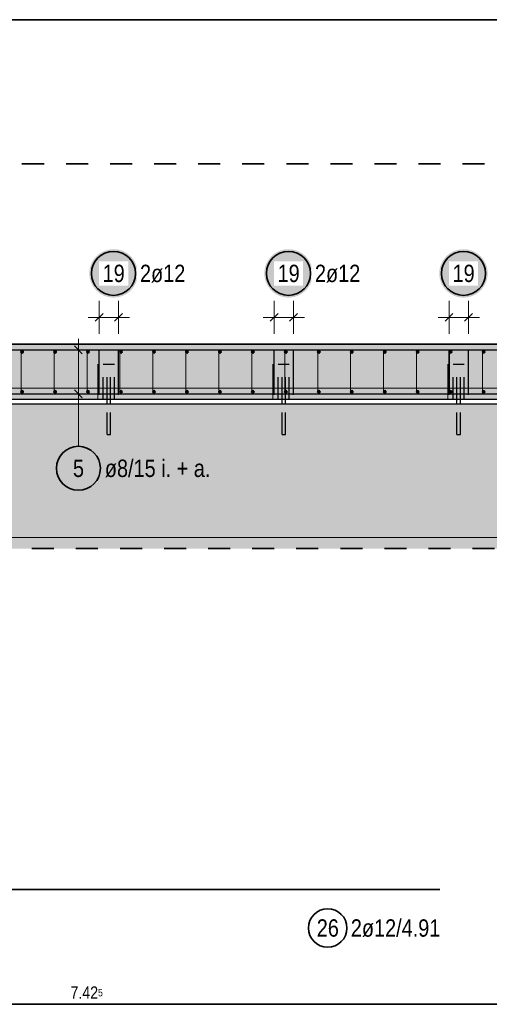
# Model space of a CAD drawing. Header units: millimetres. Extents: x -4.8 to 49, y -12 to 21.
# Tile 44 of 56: x 31.5 to 33.6, y 9.1 to 13.6. Entities that reach past the tile are written whole.
import ezdxf

# ---------------------------------------------------------------- set-up
doc = ezdxf.new("R2010")
doc.units = ezdxf.units.MM
doc.linetypes.add('HIDDEN', pattern=[0.375, 0.25, -0.125])
doc.layers.add('Achsen', color=7, linetype='Continuous', lineweight=20)
doc.layers.add('nplo Bewehrung', color=7, linetype='Continuous', lineweight=20)
doc.styles.add('Arial Narrow', font='ARIALN.TTF')

msp = doc.modelspace()

# ---------------------------------------------------------------- hatches: boundary and pattern name
at = {"lineweight": 50, "true_color": 0xd7ffd7}
for points in [[(35.302695, 12.077741), (35.302695, 11.827741), (21.727695, 11.827741), (21.727695, 12.077741)], [(36.16277, 11.807731), (36.16277, 11.149947), (21.477321, 11.149947), (21.477321, 11.807731)]]:
    msp.add_hatch(color=254, dxfattribs=at).paths.add_polyline_path(points)
at = {"layer": 'Achsen', "lineweight": 25, "true_color": 0xffffff}
for points in [[(32.032939, 12.4), (32.032872, 12.403839), (32.032671, 12.407673), (32.032337, 12.411498), (32.031869, 12.415309), (32.031268, 12.419101), (32.030536, 12.42287), (32.029672, 12.426611), (32.028678, 12.43032), (32.027556, 12.433992), (32.026306, 12.437622), (32.02493, 12.441207), (32.023429, 12.444741), (32.021807, 12.448221), (32.020064, 12.451642), (32.018202, 12.455), (32.016225, 12.458291), (32.014134, 12.461511), (32.011931, 12.464656), (32.009621, 12.467723), (32.007204, 12.470707), (32.004685, 12.473604), (32.002067, 12.476412), (31.999352, 12.479127), (31.996544, 12.481746), (31.993646, 12.484265), (31.990662, 12.486681), (31.987596, 12.488992), (31.984451, 12.491194), (31.981231, 12.493285), (31.977939, 12.495263), (31.974581, 12.497124), (31.97116, 12.498867), (31.96768, 12.50049), (31.964146, 12.50199), (31.960562, 12.503366), (31.956931, 12.504616), (31.95326, 12.505739), (31.949551, 12.506733), (31.94581, 12.507596), (31.942041, 12.508329), (31.938248, 12.508929), (31.934438, 12.509397), (31.930613, 12.509732), (31.926778, 12.509933), (31.922939, 12.51), (31.9191, 12.509933), (31.915266, 12.509732), (31.911441, 12.509397), (31.90763, 12.508929), (31.903838, 12.508329), (31.900069, 12.507596), (31.896328, 12.506733), (31.892619, 12.505739), (31.888948, 12.504616), (31.885317, 12.503366), (31.881733, 12.50199), (31.878198, 12.50049), (31.874719, 12.498867), (31.871298, 12.497124), (31.867939, 12.495263), (31.864648, 12.493285), (31.861428, 12.491194), (31.858283, 12.488992), (31.855217, 12.486681), (31.852233, 12.484265), (31.849335, 12.481746), (31.846527, 12.479127), (31.843812, 12.476412), (31.841193, 12.473604), (31.838675, 12.470707), (31.836258, 12.467723), (31.833948, 12.464656), (31.831745, 12.461511), (31.829654, 12.458291), (31.827677, 12.455), (31.825815, 12.451642), (31.824072, 12.448221), (31.822449, 12.444741), (31.820949, 12.441207), (31.819573, 12.437622), (31.818323, 12.433992), (31.817201, 12.43032), (31.816207, 12.426611), (31.815343, 12.42287), (31.814611, 12.419101), (31.81401, 12.415309), (31.813542, 12.411498), (31.813207, 12.407673), (31.813006, 12.403839), (31.812939, 12.4), (31.813006, 12.396161), (31.813207, 12.392327), (31.813542, 12.388502), (31.81401, 12.384691), (31.814611, 12.380899), (31.815343, 12.37713), (31.816207, 12.373389), (31.817201, 12.36968), (31.818323, 12.366008), (31.819573, 12.362378), (31.820949, 12.358793), (31.822449, 12.355259), (31.824072, 12.351779), (31.825815, 12.348358), (31.827677, 12.345), (31.829654, 12.341709), (31.831745, 12.338489), (31.833948, 12.335344), (31.836258, 12.332277), (31.838675, 12.329293), (31.841193, 12.326396), (31.843812, 12.323588), (31.846527, 12.320873), (31.849335, 12.318254), (31.852233, 12.315735), (31.855217, 12.313319), (31.858283, 12.311008), (31.861428, 12.308806), (31.864648, 12.306715), (31.867939, 12.304737), (31.871298, 12.302876), (31.874719, 12.301133), (31.878198, 12.29951), (31.881733, 12.29801), (31.885317, 12.296634), (31.888948, 12.295384), (31.892619, 12.294261), (31.896328, 12.293267), (31.900069, 12.292404), (31.903838, 12.291671), (31.90763, 12.291071), (31.911441, 12.290603), (31.915266, 12.290268), (31.9191, 12.290067), (31.922939, 12.29), (31.926778, 12.290067), (31.930613, 12.290268), (31.934438, 12.290603), (31.938248, 12.291071), (31.942041, 12.291671), (31.94581, 12.292404), (31.949551, 12.293267), (31.95326, 12.294261), (31.956931, 12.295384), (31.960562, 12.296634), (31.964146, 12.29801), (31.96768, 12.29951), (31.97116, 12.301133), (31.974581, 12.302876), (31.977939, 12.304737), (31.981231, 12.306715), (31.984451, 12.308806), (31.987596, 12.311008), (31.990662, 12.313319), (31.993646, 12.315735), (31.996544, 12.318254), (31.999352, 12.320873), (32.002067, 12.323588), (32.004685, 12.326396), (32.007204, 12.329293), (32.009621, 12.332277), (32.011931, 12.335344), (32.014134, 12.338489), (32.016225, 12.341709), (32.018202, 12.345), (32.020064, 12.348358), (32.021807, 12.351779), (32.023429, 12.355259), (32.02493, 12.358793), (32.026306, 12.362378), (32.027556, 12.366008), (32.028678, 12.36968), (32.029672, 12.373389), (32.030536, 12.37713), (32.031268, 12.380899), (32.031869, 12.384691), (32.032337, 12.388502), (32.032671, 12.392327)], [(32.827106, 12.4), (32.827039, 12.403839), (32.826838, 12.407673), (32.826503, 12.411498), (32.826036, 12.415309), (32.825435, 12.419101), (32.824702, 12.42287), (32.823839, 12.426611), (32.822845, 12.43032), (32.821722, 12.433992), (32.820472, 12.437622), (32.819096, 12.441207), (32.817596, 12.444741), (32.815973, 12.448221), (32.81423, 12.451642), (32.812369, 12.455), (32.810391, 12.458291), (32.8083, 12.461511), (32.806098, 12.464656), (32.803787, 12.467723), (32.801371, 12.470707), (32.798852, 12.473604), (32.796233, 12.476412), (32.793518, 12.479127), (32.79071, 12.481746), (32.787813, 12.484265), (32.784829, 12.486681), (32.781762, 12.488992), (32.778617, 12.491194), (32.775397, 12.493285), (32.772106, 12.495263), (32.768748, 12.497124), (32.765327, 12.498867), (32.761847, 12.50049), (32.758313, 12.50199), (32.754728, 12.503366), (32.751098, 12.504616), (32.747426, 12.505739), (32.743717, 12.506733), (32.739976, 12.507596), (32.736207, 12.508329), (32.732415, 12.508929), (32.728604, 12.509397), (32.724779, 12.509732), (32.720945, 12.509933), (32.717106, 12.51), (32.713267, 12.509933), (32.709433, 12.509732), (32.705608, 12.509397), (32.701797, 12.508929), (32.698005, 12.508329), (32.694236, 12.507596), (32.690495, 12.506733), (32.686786, 12.505739), (32.683114, 12.504616), (32.679484, 12.503366), (32.675899, 12.50199), (32.672365, 12.50049), (32.668885, 12.498867), (32.665464, 12.497124), (32.662106, 12.495263), (32.658815, 12.493285), (32.655595, 12.491194), (32.65245, 12.488992), (32.649383, 12.486681), (32.646399, 12.484265), (32.643502, 12.481746), (32.640694, 12.479127), (32.637979, 12.476412), (32.63536, 12.473604), (32.632841, 12.470707), (32.630425, 12.467723), (32.628114, 12.464656), (32.625912, 12.461511), (32.623821, 12.458291), (32.621843, 12.455), (32.619982, 12.451642), (32.618239, 12.448221), (32.616616, 12.444741), (32.615116, 12.441207), (32.61374, 12.437622), (32.61249, 12.433992), (32.611367, 12.43032), (32.610374, 12.426611), (32.60951, 12.42287), (32.608777, 12.419101), (32.608177, 12.415309), (32.607709, 12.411498), (32.607374, 12.407673), (32.607173, 12.403839), (32.607106, 12.4), (32.607173, 12.396161), (32.607374, 12.392327), (32.607709, 12.388502), (32.608177, 12.384691), (32.608777, 12.380899), (32.60951, 12.37713), (32.610374, 12.373389), (32.611367, 12.36968), (32.61249, 12.366008), (32.61374, 12.362378), (32.615116, 12.358793), (32.616616, 12.355259), (32.618239, 12.351779), (32.619982, 12.348358), (32.621843, 12.345), (32.623821, 12.341709), (32.625912, 12.338489), (32.628114, 12.335344), (32.630425, 12.332277), (32.632841, 12.329293), (32.63536, 12.326396), (32.637979, 12.323588), (32.640694, 12.320873), (32.643502, 12.318254), (32.646399, 12.315735), (32.649383, 12.313319), (32.65245, 12.311008), (32.655595, 12.308806), (32.658815, 12.306715), (32.662106, 12.304737), (32.665464, 12.302876), (32.668885, 12.301133), (32.672365, 12.29951), (32.675899, 12.29801), (32.679484, 12.296634), (32.683114, 12.295384), (32.686786, 12.294261), (32.690495, 12.293267), (32.694236, 12.292404), (32.698005, 12.291671), (32.701797, 12.291071), (32.705608, 12.290603), (32.709433, 12.290268), (32.713267, 12.290067), (32.717106, 12.29), (32.720945, 12.290067), (32.724779, 12.290268), (32.728604, 12.290603), (32.732415, 12.291071), (32.736207, 12.291671), (32.739976, 12.292404), (32.743717, 12.293267), (32.747426, 12.294261), (32.751098, 12.295384), (32.754728, 12.296634), (32.758313, 12.29801), (32.761847, 12.29951), (32.765327, 12.301133), (32.768748, 12.302876), (32.772106, 12.304737), (32.775397, 12.306715), (32.778617, 12.308806), (32.781762, 12.311008), (32.784829, 12.313319), (32.787813, 12.315735), (32.79071, 12.318254), (32.793518, 12.320873), (32.796233, 12.323588), (32.798852, 12.326396), (32.801371, 12.329293), (32.803787, 12.332277), (32.806098, 12.335344), (32.8083, 12.338489), (32.810391, 12.341709), (32.812369, 12.345), (32.81423, 12.348358), (32.815973, 12.351779), (32.817596, 12.355259), (32.819096, 12.358793), (32.820472, 12.362378), (32.821722, 12.366008), (32.822845, 12.36968), (32.823839, 12.373389), (32.824702, 12.37713), (32.825435, 12.380899), (32.826036, 12.384691), (32.826503, 12.388502), (32.826838, 12.392327)], [(33.621273, 12.4), (33.621206, 12.403839), (33.621005, 12.407673), (33.62067, 12.411498), (33.620202, 12.415309), (33.619602, 12.419101), (33.618869, 12.42287), (33.618005, 12.426611), (33.617012, 12.43032), (33.615889, 12.433992), (33.614639, 12.437622), (33.613263, 12.441207), (33.611763, 12.444741), (33.61014, 12.448221), (33.608397, 12.451642), (33.606536, 12.455), (33.604558, 12.458291), (33.602467, 12.461511), (33.600265, 12.464656), (33.597954, 12.467723), (33.595538, 12.470707), (33.593019, 12.473604), (33.5904, 12.476412), (33.587685, 12.479127), (33.584877, 12.481746), (33.581979, 12.484265), (33.578995, 12.486681), (33.575929, 12.488992), (33.572784, 12.491194), (33.569564, 12.493285), (33.566273, 12.495263), (33.562915, 12.497124), (33.559494, 12.498867), (33.556014, 12.50049), (33.552479, 12.50199), (33.548895, 12.503366), (33.545265, 12.504616), (33.541593, 12.505739), (33.537884, 12.506733), (33.534143, 12.507596), (33.530374, 12.508329), (33.526582, 12.508929), (33.522771, 12.509397), (33.518946, 12.509732), (33.515112, 12.509933), (33.511273, 12.51), (33.507434, 12.509933), (33.5036, 12.509732), (33.499775, 12.509397), (33.495964, 12.508929), (33.492171, 12.508329), (33.488402, 12.507596), (33.484661, 12.506733), (33.480953, 12.505739), (33.477281, 12.504616), (33.473651, 12.503366), (33.470066, 12.50199), (33.466532, 12.50049), (33.463052, 12.498867), (33.459631, 12.497124), (33.456273, 12.495263), (33.452982, 12.493285), (33.449762, 12.491194), (33.446616, 12.488992), (33.44355, 12.486681), (33.440566, 12.484265), (33.437668, 12.481746), (33.43486, 12.479127), (33.432145, 12.476412), (33.429527, 12.473604), (33.427008, 12.470707), (33.424592, 12.467723), (33.422281, 12.464656), (33.420079, 12.461511), (33.417987, 12.458291), (33.41601, 12.455), (33.414148, 12.451642), (33.412405, 12.448221), (33.410783, 12.444741), (33.409283, 12.441207), (33.407907, 12.437622), (33.406657, 12.433992), (33.405534, 12.43032), (33.40454, 12.426611), (33.403676, 12.42287), (33.402944, 12.419101), (33.402343, 12.415309), (33.401875, 12.411498), (33.401541, 12.407673), (33.40134, 12.403839), (33.401273, 12.4), (33.40134, 12.396161), (33.401541, 12.392327), (33.401875, 12.388502), (33.402343, 12.384691), (33.402944, 12.380899), (33.403676, 12.37713), (33.40454, 12.373389), (33.405534, 12.36968), (33.406657, 12.366008), (33.407907, 12.362378), (33.409283, 12.358793), (33.410783, 12.355259), (33.412405, 12.351779), (33.414148, 12.348358), (33.41601, 12.345), (33.417987, 12.341709), (33.420079, 12.338489), (33.422281, 12.335344), (33.424592, 12.332277), (33.427008, 12.329293), (33.429527, 12.326396), (33.432145, 12.323588), (33.43486, 12.320873), (33.437668, 12.318254), (33.440566, 12.315735), (33.44355, 12.313319), (33.446616, 12.311008), (33.449762, 12.308806), (33.452982, 12.306715), (33.456273, 12.304737), (33.459631, 12.302876), (33.463052, 12.301133), (33.466532, 12.29951), (33.470066, 12.29801), (33.473651, 12.296634), (33.477281, 12.295384), (33.480953, 12.294261), (33.484661, 12.293267), (33.488402, 12.292404), (33.492171, 12.291671), (33.495964, 12.291071), (33.499775, 12.290603), (33.5036, 12.290268), (33.507434, 12.290067), (33.511273, 12.29), (33.515112, 12.290067), (33.518946, 12.290268), (33.522771, 12.290603), (33.526582, 12.291071), (33.530374, 12.291671), (33.534143, 12.292404), (33.537884, 12.293267), (33.541593, 12.294261), (33.545265, 12.295384), (33.548895, 12.296634), (33.552479, 12.29801), (33.556014, 12.29951), (33.559494, 12.301133), (33.562915, 12.302876), (33.566273, 12.304737), (33.569564, 12.306715), (33.572784, 12.308806), (33.575929, 12.311008), (33.578995, 12.313319), (33.581979, 12.315735), (33.584877, 12.318254), (33.587685, 12.320873), (33.5904, 12.323588), (33.593019, 12.326396), (33.595538, 12.329293), (33.597954, 12.332277), (33.600265, 12.335344), (33.602467, 12.338489), (33.604558, 12.341709), (33.606536, 12.345), (33.608397, 12.348358), (33.61014, 12.351779), (33.611763, 12.355259), (33.613263, 12.358793), (33.614639, 12.362378), (33.615889, 12.366008), (33.617012, 12.36968), (33.618005, 12.373389), (33.618869, 12.37713), (33.619602, 12.380899), (33.620202, 12.384691), (33.62067, 12.388502), (33.621005, 12.392327)]]:
    msp.add_hatch(color=7, dxfattribs=at).paths.add_polyline_path(points)

# ---------------------------------------------------------------- linework, layer by layer
at = {"color": 2, "linetype": 'Continuous', "lineweight": 35}
for p, q in [((26.027656, 13.552665), (36.227656, 13.552665)), ((29.02814, 9.599949), (33.40414, 9.599949)), ((28.091061, 9.078956), (35.51385, 9.078956))]:
    msp.add_line(p, q, dxfattribs=at)
at = {"color": 2, "linetype": 'HIDDEN', "lineweight": 35, "ltscale": 0.25}
for p, q in [((2.907283, 12.897618), (36.895255, 12.897618)), ((21.352321, 11.149947), (36.28777, 11.149947))]:
    msp.add_line(p, q, dxfattribs=at)
at = {"color": 3, "linetype": 'Continuous', "lineweight": 25}
for p, q in [((30.889322, 12.080105), (35.302695, 12.080105)), ((21.727695, 12.077741), (35.302695, 12.077741)), ((21.727695, 11.827741), (35.302695, 11.827741)), ((31.893488, 11.807741), (31.893488, 11.827741)), ((31.909488, 11.807741), (31.909488, 11.827741)), ((32.687655, 11.807741), (32.687655, 11.827741)), ((32.703655, 11.807741), (32.703655, 11.827741)), ((33.481821, 11.807741), (33.481821, 11.827741)), ((33.497821, 11.807741), (33.497821, 11.827741)), ((21.477321, 11.807741), (36.16277, 11.807741))]:
    msp.add_line(p, q, dxfattribs=at)
at = {"color": 3, "linetype": 'HIDDEN', "lineweight": 25, "ltscale": 0.25}
for p, q in [((31.876488, 11.987744), (31.878391, 11.987744)), ((31.876488, 11.827741), (31.876488, 11.987744)), ((31.878391, 11.987744), (31.88381, 11.987744)), ((31.88381, 11.987744), (31.891921, 11.987744)), ((31.891921, 11.987744), (31.901488, 11.987744)), ((31.893488, 11.827741), (31.893488, 11.987744)), ((31.901488, 11.987744), (31.911055, 11.987744)), ((31.909488, 11.827741), (31.909488, 11.987744)), ((31.911055, 11.987744), (31.919166, 11.987744)), ((31.919166, 11.987744), (31.924585, 11.987744)), ((31.924585, 11.987744), (31.926488, 11.987744)), ((31.926488, 11.827741), (31.926488, 11.987744)), ((32.670655, 11.987744), (32.672558, 11.987744)), ((32.670655, 11.827741), (32.670655, 11.987744)), ((32.672558, 11.987744), (32.677977, 11.987744)), ((32.677977, 11.987744), (32.686088, 11.987744)), ((32.686088, 11.987744), (32.695655, 11.987744)), ((32.687655, 11.827741), (32.687655, 11.987744)), ((32.695655, 11.987744), (32.705222, 11.987744)), ((32.703655, 11.827741), (32.703655, 11.987744)), ((32.705222, 11.987744), (32.713332, 11.987744)), ((32.713332, 11.987744), (32.718752, 11.987744)), ((32.718752, 11.987744), (32.720655, 11.987744)), ((32.720655, 11.827741), (32.720655, 11.987744)), ((33.464821, 11.987744), (33.466724, 11.987744)), ((33.464821, 11.827741), (33.464821, 11.987744)), ((33.466724, 11.987744), (33.472144, 11.987744)), ((33.472144, 11.987744), (33.480254, 11.987744)), ((33.480254, 11.987744), (33.489821, 11.987744)), ((33.481821, 11.827741), (33.481821, 11.987744)), ((33.489821, 11.987744), (33.499389, 11.987744)), ((33.497821, 11.827741), (33.497821, 11.987744)), ((33.499389, 11.987744), (33.507499, 11.987744)), ((33.507499, 11.987744), (33.512918, 11.987744)), ((33.512918, 11.987744), (33.514821, 11.987744)), ((33.514821, 11.827741), (33.514821, 11.987744)), ((31.893488, 11.667744), (31.893488, 11.807741)), ((31.909488, 11.667744), (31.909488, 11.807741)), ((32.687655, 11.667744), (32.687655, 11.807741)), ((32.703655, 11.667744), (32.703655, 11.807741)), ((33.481821, 11.667744), (33.481821, 11.807741)), ((33.497821, 11.667744), (33.497821, 11.807741)), ((31.893488, 11.667744), (31.894097, 11.667744)), ((31.894097, 11.667744), (31.895831, 11.667744)), ((31.895831, 11.667744), (31.898427, 11.667744)), ((31.898427, 11.667744), (31.901488, 11.667744)), ((31.901488, 11.667744), (31.90455, 11.667744)), ((31.90455, 11.667744), (31.907145, 11.667744)), ((31.907145, 11.667744), (31.908879, 11.667744)), ((31.908879, 11.667744), (31.909488, 11.667744)), ((32.687655, 11.667744), (32.688264, 11.667744)), ((32.688264, 11.667744), (32.689998, 11.667744)), ((32.689998, 11.667744), (32.692593, 11.667744)), ((32.692593, 11.667744), (32.695655, 11.667744)), ((32.695655, 11.667744), (32.698716, 11.667744)), ((32.698716, 11.667744), (32.701312, 11.667744)), ((32.701312, 11.667744), (32.703046, 11.667744)), ((32.703046, 11.667744), (32.703655, 11.667744)), ((33.481821, 11.667744), (33.48243, 11.667744)), ((33.48243, 11.667744), (33.484165, 11.667744)), ((33.484165, 11.667744), (33.48676, 11.667744)), ((33.48676, 11.667744), (33.489821, 11.667744)), ((33.489821, 11.667744), (33.492883, 11.667744)), ((33.492883, 11.667744), (33.495478, 11.667744)), ((33.495478, 11.667744), (33.497212, 11.667744)), ((33.497212, 11.667744), (33.497821, 11.667744))]:
    msp.add_line(p, q, dxfattribs=at)
at = {"color": 2, "linetype": 'Continuous', "lineweight": 35}
msp.add_circle((32.894944, 9.425636), 0.0875, dxfattribs=at)
at = {"layer": 'Achsen', "color": 5, "linetype": 'Continuous', "lineweight": 18}
for p, q in [((31.857527, 12.125), (31.857527, 12.275)), ((31.945527, 12.125), (31.945527, 12.275)), ((32.651694, 12.125), (32.651694, 12.275)), ((32.739693, 12.125), (32.739693, 12.275)), ((33.44586, 12.125), (33.44586, 12.275)), ((33.53386, 12.125), (33.53386, 12.275)), ((31.995527, 12.2), (31.807527, 12.2)), ((32.789693, 12.2), (32.601694, 12.2)), ((33.58386, 12.2), (33.39586, 12.2)), ((31.763402, 11.802741), (31.763402, 12.102741)), ((31.688402, 12.052741), (31.838402, 12.052741)), ((31.688402, 11.852741), (31.838402, 11.852741)), ((31.763402, 11.614276), (31.763402, 11.802741)), ((21.781322, 11.2), (35.248761, 11.2))]:
    msp.add_line(p, q, dxfattribs=at)
at = {"layer": 'Achsen', "color": 3, "linetype": 'Continuous', "lineweight": 25}
for p, q in [((31.839849, 12.182322), (31.875205, 12.217678)), ((31.927849, 12.182322), (31.963205, 12.217678)), ((32.634016, 12.182322), (32.669371, 12.217678)), ((32.722016, 12.182322), (32.757371, 12.217678)), ((33.428183, 12.182322), (33.463538, 12.217678)), ((33.516182, 12.182322), (33.551538, 12.217678)), ((27.377283, 12.052741), (34.377283, 12.052741)), ((31.745725, 12.070419), (31.78108, 12.035063)), ((31.857527, 11.847741), (31.857527, 12.047741)), ((31.945527, 11.847741), (31.945527, 12.047741)), ((32.651694, 11.847741), (32.651694, 12.047741)), ((32.739693, 11.847741), (32.739693, 12.047741)), ((33.44586, 11.847741), (33.44586, 12.047741)), ((33.53386, 11.847741), (33.53386, 12.047741)), ((31.745725, 11.870419), (31.78108, 11.835063)), ((27.377283, 11.852741), (34.377283, 11.852741))]:
    msp.add_line(p, q, dxfattribs=at)
at = {"layer": 'Achsen', "color": 9, "linetype": 'Continuous', "lineweight": 0}
for p, q in [((31.851488, 11.987744), (31.851488, 11.827741)), ((32.646264, 11.987744), (32.646264, 11.827741)), ((33.439821, 11.987744), (33.439821, 11.827741))]:
    msp.add_line(p, q, dxfattribs=at)
at = {"layer": 'Achsen', "color": 2, "linetype": 'Continuous', "lineweight": 35}
for centre in [(31.922939, 12.4), (32.717106, 12.4), (33.511273, 12.4), (31.763402, 11.514276)]:
    msp.add_circle(centre, 0.1, dxfattribs=at)
at = {"layer": 'Achsen', "color": 4, "linetype": 'Continuous', "lineweight": 50}
for centre, radius in [((31.507806, 12.043741), 0.004), ((31.507806, 12.043741), 0.004), ((31.507806, 12.043741), 0.0036), ((31.507806, 12.043741), 0.0028), ((31.507806, 12.043741), 0.002), ((31.507806, 12.043741), 0.0012), ((31.507806, 12.043741), 0.0004), ((31.657444, 12.043741), 0.004), ((31.657444, 12.043741), 0.004), ((31.657444, 12.043741), 0.0036), ((31.657444, 12.043741), 0.0028), ((31.657444, 12.043741), 0.002), ((31.657444, 12.043741), 0.0012), ((31.657444, 12.043741), 0.0004), ((31.807082, 12.043741), 0.004), ((31.807082, 12.043741), 0.004), ((31.807082, 12.043741), 0.0036), ((31.807082, 12.043741), 0.0028), ((31.807082, 12.043741), 0.002), ((31.807082, 12.043741), 0.0012), ((31.807082, 12.043741), 0.0004), ((31.956721, 12.043741), 0.004), ((31.956721, 12.043741), 0.004), ((31.956721, 12.043741), 0.0036), ((31.956721, 12.043741), 0.0028), ((31.956721, 12.043741), 0.002), ((31.956721, 12.043741), 0.0012), ((31.956721, 12.043741), 0.0004), ((32.106359, 12.043741), 0.004), ((32.106359, 12.043741), 0.004), ((32.106359, 12.043741), 0.0036), ((32.106359, 12.043741), 0.0028), ((32.106359, 12.043741), 0.002), ((32.106359, 12.043741), 0.0012), ((32.106359, 12.043741), 0.0004), ((32.255997, 12.043741), 0.004), ((32.255997, 12.043741), 0.004), ((32.255997, 12.043741), 0.0036), ((32.255997, 12.043741), 0.0028), ((32.255997, 12.043741), 0.002), ((32.255997, 12.043741), 0.0012), ((32.255997, 12.043741), 0.0004), ((32.405635, 12.043741), 0.004), ((32.405635, 12.043741), 0.004), ((32.405635, 12.043741), 0.0036), ((32.405635, 12.043741), 0.0028), ((32.405635, 12.043741), 0.002), ((32.405635, 12.043741), 0.0012), ((32.405635, 12.043741), 0.0004), ((32.555273, 12.043741), 0.004), ((32.555273, 12.043741), 0.004), ((32.555273, 12.043741), 0.0036), ((32.555273, 12.043741), 0.0028), ((32.555273, 12.043741), 0.002), ((32.555273, 12.043741), 0.0012), ((32.555273, 12.043741), 0.0004), ((32.704912, 12.043741), 0.004), ((32.704912, 12.043741), 0.004), ((32.704912, 12.043741), 0.0036), ((32.704912, 12.043741), 0.0028), ((32.704912, 12.043741), 0.002), ((32.704912, 12.043741), 0.0012), ((32.704912, 12.043741), 0.0004), ((32.85455, 12.043741), 0.004), ((32.85455, 12.043741), 0.004), ((32.85455, 12.043741), 0.0036), ((32.85455, 12.043741), 0.0028), ((32.85455, 12.043741), 0.002), ((32.85455, 12.043741), 0.0012), ((32.85455, 12.043741), 0.0004), ((33.004188, 12.043741), 0.004), ((33.004188, 12.043741), 0.004), ((33.004188, 12.043741), 0.0036), ((33.004188, 12.043741), 0.0028), ((33.004188, 12.043741), 0.002), ((33.004188, 12.043741), 0.0012), ((33.004188, 12.043741), 0.0004), ((33.153826, 12.043741), 0.004), ((33.153826, 12.043741), 0.004), ((33.153826, 12.043741), 0.0036), ((33.153826, 12.043741), 0.0028), ((33.153826, 12.043741), 0.002), ((33.153826, 12.043741), 0.0012), ((33.153826, 12.043741), 0.0004), ((33.303465, 12.043741), 0.004), ((33.303465, 12.043741), 0.004), ((33.303465, 12.043741), 0.0036), ((33.303465, 12.043741), 0.0028), ((33.303465, 12.043741), 0.002), ((33.303465, 12.043741), 0.0012), ((33.303465, 12.043741), 0.0004), ((33.453103, 12.043741), 0.004), ((33.453103, 12.043741), 0.004), ((33.453103, 12.043741), 0.0036), ((33.453103, 12.043741), 0.0028), ((33.453103, 12.043741), 0.002), ((33.453103, 12.043741), 0.0012), ((33.453103, 12.043741), 0.0004), ((33.602741, 12.043741), 0.004), ((33.602741, 12.043741), 0.004), ((33.602741, 12.043741), 0.0036), ((33.602741, 12.043741), 0.0028), ((33.602741, 12.043741), 0.002), ((33.602741, 12.043741), 0.0012), ((33.602741, 12.043741), 0.0004), ((31.507806, 11.861741), 0.004), ((31.507806, 11.861741), 0.004), ((31.507806, 11.861741), 0.0036), ((31.507806, 11.861741), 0.0028), ((31.507806, 11.861741), 0.002), ((31.507806, 11.861741), 0.0012), ((31.507806, 11.861741), 0.0004), ((31.657444, 11.861741), 0.004), ((31.657444, 11.861741), 0.004), ((31.657444, 11.861741), 0.0036), ((31.657444, 11.861741), 0.0028), ((31.657444, 11.861741), 0.002), ((31.657444, 11.861741), 0.0012), ((31.657444, 11.861741), 0.0004), ((31.807082, 11.861741), 0.004), ((31.807082, 11.861741), 0.004), ((31.807082, 11.861741), 0.0036), ((31.807082, 11.861741), 0.0028), ((31.807082, 11.861741), 0.002), ((31.807082, 11.861741), 0.0012), ((31.807082, 11.861741), 0.0004), ((31.956721, 11.861741), 0.004), ((31.956721, 11.861741), 0.004), ((31.956721, 11.861741), 0.0036), ((31.956721, 11.861741), 0.0028), ((31.956721, 11.861741), 0.002), ((31.956721, 11.861741), 0.0012), ((31.956721, 11.861741), 0.0004), ((32.106359, 11.861741), 0.004), ((32.106359, 11.861741), 0.004), ((32.106359, 11.861741), 0.0036), ((32.106359, 11.861741), 0.0028), ((32.106359, 11.861741), 0.002), ((32.106359, 11.861741), 0.0012), ((32.106359, 11.861741), 0.0004), ((32.255997, 11.861741), 0.004), ((32.255997, 11.861741), 0.004), ((32.255997, 11.861741), 0.0036), ((32.255997, 11.861741), 0.0028), ((32.255997, 11.861741), 0.002), ((32.255997, 11.861741), 0.0012), ((32.255997, 11.861741), 0.0004), ((32.405635, 11.861741), 0.004), ((32.405635, 11.861741), 0.004), ((32.405635, 11.861741), 0.0036), ((32.405635, 11.861741), 0.0028), ((32.405635, 11.861741), 0.002), ((32.405635, 11.861741), 0.0012), ((32.405635, 11.861741), 0.0004), ((32.555273, 11.861741), 0.004), ((32.555273, 11.861741), 0.004), ((32.555273, 11.861741), 0.0036), ((32.555273, 11.861741), 0.0028), ((32.555273, 11.861741), 0.002), ((32.555273, 11.861741), 0.0012), ((32.555273, 11.861741), 0.0004), ((32.704912, 11.861741), 0.004), ((32.704912, 11.861741), 0.004), ((32.704912, 11.861741), 0.0036), ((32.704912, 11.861741), 0.0028), ((32.704912, 11.861741), 0.002), ((32.704912, 11.861741), 0.0012), ((32.704912, 11.861741), 0.0004), ((32.85455, 11.861741), 0.004), ((32.85455, 11.861741), 0.004), ((32.85455, 11.861741), 0.0036), ((32.85455, 11.861741), 0.0028), ((32.85455, 11.861741), 0.002), ((32.85455, 11.861741), 0.0012), ((32.85455, 11.861741), 0.0004), ((33.004188, 11.861741), 0.004), ((33.004188, 11.861741), 0.004), ((33.004188, 11.861741), 0.0036), ((33.004188, 11.861741), 0.0028), ((33.004188, 11.861741), 0.002), ((33.004188, 11.861741), 0.0012), ((33.004188, 11.861741), 0.0004), ((33.153826, 11.861741), 0.004), ((33.153826, 11.861741), 0.004), ((33.153826, 11.861741), 0.0036), ((33.153826, 11.861741), 0.0028), ((33.153826, 11.861741), 0.002), ((33.153826, 11.861741), 0.0012), ((33.153826, 11.861741), 0.0004), ((33.303465, 11.861741), 0.004), ((33.303465, 11.861741), 0.004), ((33.303465, 11.861741), 0.0036), ((33.303465, 11.861741), 0.0028), ((33.303465, 11.861741), 0.002), ((33.303465, 11.861741), 0.0012), ((33.303465, 11.861741), 0.0004), ((33.453103, 11.861741), 0.004), ((33.453103, 11.861741), 0.004), ((33.453103, 11.861741), 0.0036), ((33.453103, 11.861741), 0.0028), ((33.453103, 11.861741), 0.002), ((33.453103, 11.861741), 0.0012), ((33.453103, 11.861741), 0.0004), ((33.602741, 11.861741), 0.004), ((33.602741, 11.861741), 0.004), ((33.602741, 11.861741), 0.0036), ((33.602741, 11.861741), 0.0028), ((33.602741, 11.861741), 0.002), ((33.602741, 11.861741), 0.0012), ((33.602741, 11.861741), 0.0004)]:
    msp.add_circle(centre, radius, dxfattribs=at)
at = {"layer": 'nplo Bewehrung', "color": 9, "linetype": 'Continuous', "lineweight": 0}
for p, q in [((31.503364, 11.861732), (31.503364, 12.047741)), ((31.652934, 11.861732), (31.652934, 12.047741)), ((31.802504, 11.861732), (31.802504, 12.047741)), ((31.952074, 11.861732), (31.952074, 12.047741)), ((32.101644, 11.861732), (32.101644, 12.047741)), ((32.251214, 11.861732), (32.251214, 12.047741)), ((32.400784, 11.861732), (32.400784, 12.047741)), ((32.550353, 11.861732), (32.550353, 12.047741)), ((32.699923, 11.861732), (32.699923, 12.047741)), ((32.849493, 11.861732), (32.849493, 12.047741)), ((32.999063, 11.861732), (32.999063, 12.047741)), ((33.148633, 11.861732), (33.148633, 12.047741)), ((33.298203, 11.861732), (33.298203, 12.047741)), ((33.447773, 11.861732), (33.447773, 12.047741)), ((33.597343, 11.861732), (33.597343, 12.047741)), ((26.073265, 11.877741), (36.295422, 11.877741))]:
    msp.add_line(p, q, dxfattribs=at)

# ---------------------------------------------------------------- texts
at = {"color": 2, "lineweight": 35, "char_height": 0.07875, "attachment_point": 1, "line_spacing_factor": 0.9, "style": 'Arial Narrow'}
for s, insert in [('26', (32.845331, 9.465011)), ('2ø12/4.91', (32.999944, 9.465011))]:
    msp.add_mtext(s, dxfattribs=dict(at, insert=insert))
at = {"color": 3, "lineweight": 25, "insert": (31.727292, 9.160206), "char_height": 0.05625, "attachment_point": 1, "line_spacing_factor": 0.9, "style": 'Arial Narrow'}
msp.add_mtext('7.42{\\A1;\\H.6x;\\S5;}', dxfattribs=at)
at = {"layer": 'Achsen', "color": 2, "lineweight": 35, "char_height": 0.07875, "attachment_point": 1, "line_spacing_factor": 0.9, "style": 'Arial Narrow'}
for s, insert in [('5', (31.738596, 11.553651)), ('ø8/15 i. + a.', (31.883402, 11.553651))]:
    msp.add_mtext(s, dxfattribs=dict(at, insert=insert))

# ---------------------------------------------------------------- next in the draw order: texts
at = {"layer": 'Achsen', "color": 2, "lineweight": 35, "char_height": 0.07875, "attachment_point": 1, "line_spacing_factor": 0.9, "style": 'Arial Narrow', "bg_fill": 3, "box_fill_scale": 1.2, "bg_fill_color": 256, "bg_fill_true_color": 13158600, "bg_fill_transparency": 0}
for s, insert in [('19', (31.873327, 12.439375)), ('2ø12', (32.042939, 12.439375)), ('19', (32.667494, 12.439375)), ('2ø12', (32.837106, 12.439375)), ('19', (33.46166, 12.439375))]:
    msp.add_mtext(s, dxfattribs=dict(at, insert=insert))

doc.saveas('drawing.dxf')
